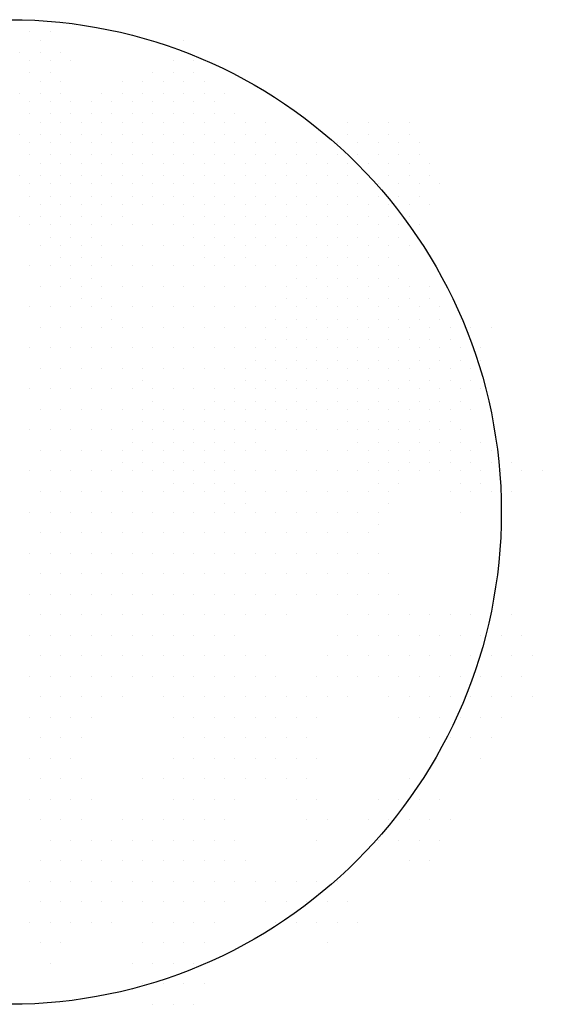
# Model space of a CAD drawing. Extents: x 0.8 to 13.5, y 0.8 to 13.2.
# Tile 2 of 2: x 7.1 to 13.5, y 1 to 13. Entities that reach past the tile are written whole.
import ezdxf

# ---------------------------------------------------------------- set-up
doc = ezdxf.new("R2010")
doc.units = 0
doc.header["$MEASUREMENT"] = 0
doc.layers.get('0').update_dxf_attribs({"linetype": 'CONTINUOUS'})
doc.layers.add('TR_OUT', color=7, linetype='CONTINUOUS')

msp = doc.modelspace()

# ---------------------------------------------------------------- linework, layer by layer
at = {"color": 0}
for p, q in [((7.25, 13), (7.25, 13)), ((7.25, 12.851), (7.25, 12.851)), ((7.5, 12.851), (7.5, 12.851)), ((7.375, 12.75), (7.375, 12.75)), ((9.125, 12.75), (9.125, 12.75)), ((7.125, 12.601), (7.125, 12.601)), ((7.375, 12.601), (7.375, 12.601)), ((7.625, 12.601), (7.625, 12.601)), ((7.25, 12.5), (7.25, 12.5)), ((7.5, 12.5), (7.5, 12.5)), ((7.75, 12.5), (7.75, 12.5)), ((9, 12.5), (9, 12.5)), ((9.25, 12.5), (9.25, 12.5)), ((7.25, 12.351), (7.25, 12.351)), ((7.375, 12.25), (7.375, 12.25)), ((7.5, 12.351), (7.5, 12.351)), ((7.625, 12.25), (7.625, 12.25)), ((8.375, 12.25), (8.375, 12.25)), ((8.625, 12.25), (8.625, 12.25)), ((8.75, 12.351), (8.75, 12.351)), ((8.875, 12.25), (8.875, 12.25)), ((9, 12.351), (9, 12.351)), ((9.125, 12.25), (9.125, 12.25)), ((9.25, 12.351), (9.25, 12.351)), ((9.375, 12.25), (9.375, 12.25)), ((7.125, 12.101), (7.125, 12.101)), ((7.25, 12), (7.25, 12)), ((7.375, 12.101), (7.375, 12.101)), ((7.5, 12), (7.5, 12)), ((7.625, 12.101), (7.625, 12.101)), ((7.75, 12), (7.75, 12)), ((8, 12), (8, 12)), ((8.125, 12.101), (8.125, 12.101)), ((8.25, 12), (8.25, 12)), ((8.375, 12.101), (8.375, 12.101)), ((8.5, 12), (8.5, 12)), ((8.625, 12.101), (8.625, 12.101)), ((8.75, 12), (8.75, 12)), ((8.875, 12.101), (8.875, 12.101)), ((9, 12), (9, 12)), ((9.125, 12.101), (9.125, 12.101)), ((9.25, 12), (9.25, 12)), ((9.375, 12.101), (9.375, 12.101)), ((9.5, 12), (9.5, 12)), ((9.625, 12.101), (9.625, 12.101)), ((7.25, 11.851), (7.25, 11.851)), ((7.5, 11.851), (7.5, 11.851)), ((7.75, 11.851), (7.75, 11.851)), ((8, 11.851), (8, 11.851)), ((8.25, 11.851), (8.25, 11.851)), ((8.5, 11.851), (8.5, 11.851)), ((8.75, 11.851), (8.75, 11.851)), ((9, 11.851), (9, 11.851)), ((9.25, 11.851), (9.25, 11.851)), ((9.5, 11.851), (9.5, 11.851)), ((9.75, 11.851), (9.75, 11.851)), ((7.375, 11.75), (7.375, 11.75)), ((7.625, 11.75), (7.625, 11.75)), ((7.875, 11.75), (7.875, 11.75)), ((8.125, 11.75), (8.125, 11.75)), ((8.375, 11.75), (8.375, 11.75)), ((8.625, 11.75), (8.625, 11.75)), ((8.875, 11.75), (8.875, 11.75)), ((9.125, 11.75), (9.125, 11.75)), ((9.375, 11.75), (9.375, 11.75)), ((9.625, 11.75), (9.625, 11.75)), ((9.875, 11.75), (9.875, 11.75)), ((10.125, 11.75), (10.125, 11.75)), ((11.125, 11.75), (11.125, 11.75)), ((11.375, 11.75), (11.375, 11.75)), ((11.625, 11.75), (11.625, 11.75)), ((11.875, 11.75), (11.875, 11.75)), ((7.125, 11.601), (7.125, 11.601)), ((7.375, 11.601), (7.375, 11.601)), ((7.625, 11.601), (7.625, 11.601)), ((7.875, 11.601), (7.875, 11.601)), ((8.125, 11.601), (8.125, 11.601)), ((8.375, 11.601), (8.375, 11.601)), ((8.625, 11.601), (8.625, 11.601)), ((8.875, 11.601), (8.875, 11.601)), ((9.125, 11.601), (9.125, 11.601)), ((9.375, 11.601), (9.375, 11.601)), ((9.625, 11.601), (9.625, 11.601)), ((9.875, 11.601), (9.875, 11.601)), ((10.125, 11.601), (10.125, 11.601)), ((11.125, 11.601), (11.125, 11.601)), ((11.375, 11.601), (11.375, 11.601)), ((11.625, 11.601), (11.625, 11.601)), ((11.875, 11.601), (11.875, 11.601)), ((7.25, 11.5), (7.25, 11.5)), ((7.5, 11.5), (7.5, 11.5)), ((7.75, 11.5), (7.75, 11.5)), ((8, 11.5), (8, 11.5)), ((8.25, 11.5), (8.25, 11.5)), ((8.5, 11.5), (8.5, 11.5)), ((8.75, 11.5), (8.75, 11.5)), ((9, 11.5), (9, 11.5)), ((9.25, 11.5), (9.25, 11.5)), ((9.5, 11.5), (9.5, 11.5)), ((9.75, 11.5), (9.75, 11.5)), ((10, 11.5), (10, 11.5)), ((10.25, 11.5), (10.25, 11.5)), ((10.5, 11.5), (10.5, 11.5)), ((10.75, 11.5), (10.75, 11.5)), ((11, 11.5), (11, 11.5)), ((11.25, 11.5), (11.25, 11.5)), ((11.5, 11.5), (11.5, 11.5)), ((11.75, 11.5), (11.75, 11.5)), ((12, 11.5), (12, 11.5)), ((7.25, 11.351), (7.25, 11.351)), ((7.5, 11.351), (7.5, 11.351)), ((7.75, 11.351), (7.75, 11.351)), ((8, 11.351), (8, 11.351)), ((8.25, 11.351), (8.25, 11.351)), ((8.5, 11.351), (8.5, 11.351)), ((8.75, 11.351), (8.75, 11.351)), ((9, 11.351), (9, 11.351)), ((9.25, 11.351), (9.25, 11.351)), ((9.5, 11.351), (9.5, 11.351)), ((9.75, 11.351), (9.75, 11.351)), ((10, 11.351), (10, 11.351)), ((10.25, 11.351), (10.25, 11.351)), ((10.5, 11.351), (10.5, 11.351)), ((10.75, 11.351), (10.75, 11.351)), ((11, 11.351), (11, 11.351)), ((11.25, 11.351), (11.25, 11.351)), ((11.5, 11.351), (11.5, 11.351)), ((11.75, 11.351), (11.75, 11.351)), ((12, 11.351), (12, 11.351)), ((7.375, 11.25), (7.375, 11.25)), ((7.625, 11.25), (7.625, 11.25)), ((7.875, 11.25), (7.875, 11.25)), ((8.125, 11.25), (8.125, 11.25)), ((8.375, 11.25), (8.375, 11.25)), ((8.625, 11.25), (8.625, 11.25)), ((8.875, 11.25), (8.875, 11.25)), ((9.125, 11.25), (9.125, 11.25)), ((9.375, 11.25), (9.375, 11.25)), ((9.625, 11.25), (9.625, 11.25)), ((9.875, 11.25), (9.875, 11.25)), ((10.125, 11.25), (10.125, 11.25)), ((10.375, 11.25), (10.375, 11.25)), ((10.625, 11.25), (10.625, 11.25)), ((10.875, 11.25), (10.875, 11.25)), ((11.125, 11.25), (11.125, 11.25)), ((11.375, 11.25), (11.375, 11.25)), ((11.625, 11.25), (11.625, 11.25)), ((11.875, 11.25), (11.875, 11.25)), ((12.125, 11.25), (12.125, 11.25)), ((7.125, 11.101), (7.125, 11.101)), ((7.375, 11.101), (7.375, 11.101)), ((7.625, 11.101), (7.625, 11.101)), ((7.875, 11.101), (7.875, 11.101)), ((8.125, 11.101), (8.125, 11.101)), ((8.375, 11.101), (8.375, 11.101)), ((8.625, 11.101), (8.625, 11.101)), ((8.875, 11.101), (8.875, 11.101)), ((9.125, 11.101), (9.125, 11.101)), ((9.375, 11.101), (9.375, 11.101)), ((9.625, 11.101), (9.625, 11.101)), ((9.875, 11.101), (9.875, 11.101)), ((10.125, 11.101), (10.125, 11.101)), ((10.375, 11.101), (10.375, 11.101)), ((10.625, 11.101), (10.625, 11.101)), ((10.875, 11.101), (10.875, 11.101)), ((11.125, 11.101), (11.125, 11.101)), ((11.375, 11.101), (11.375, 11.101)), ((11.625, 11.101), (11.625, 11.101)), ((11.875, 11.101), (11.875, 11.101)), ((12.125, 11.101), (12.125, 11.101)), ((7.25, 11), (7.25, 11)), ((7.5, 11), (7.5, 11)), ((7.75, 11), (7.75, 11)), ((8, 11), (8, 11)), ((8.25, 11), (8.25, 11)), ((8.5, 11), (8.5, 11)), ((8.75, 11), (8.75, 11)), ((9, 11), (9, 11)), ((9.25, 11), (9.25, 11)), ((9.5, 11), (9.5, 11)), ((9.75, 11), (9.75, 11)), ((10, 11), (10, 11)), ((10.25, 11), (10.25, 11)), ((10.5, 11), (10.5, 11)), ((10.75, 11), (10.75, 11)), ((11, 11), (11, 11)), ((11.25, 11), (11.25, 11)), ((11.5, 11), (11.5, 11)), ((11.75, 11), (11.75, 11)), ((12, 11), (12, 11)), ((12.25, 11), (12.25, 11)), ((7.25, 10.851), (7.25, 10.851)), ((7.5, 10.851), (7.5, 10.851)), ((7.75, 10.851), (7.75, 10.851)), ((8, 10.851), (8, 10.851)), ((8.25, 10.851), (8.25, 10.851)), ((8.5, 10.851), (8.5, 10.851)), ((8.75, 10.851), (8.75, 10.851)), ((9, 10.851), (9, 10.851)), ((9.25, 10.851), (9.25, 10.851)), ((9.5, 10.851), (9.5, 10.851)), ((9.75, 10.851), (9.75, 10.851)), ((10, 10.851), (10, 10.851)), ((10.25, 10.851), (10.25, 10.851)), ((10.5, 10.851), (10.5, 10.851)), ((10.75, 10.851), (10.75, 10.851)), ((11, 10.851), (11, 10.851)), ((11.25, 10.851), (11.25, 10.851)), ((11.5, 10.851), (11.5, 10.851)), ((11.75, 10.851), (11.75, 10.851)), ((12, 10.851), (12, 10.851)), ((7.375, 10.75), (7.375, 10.75)), ((7.625, 10.75), (7.625, 10.75)), ((7.875, 10.75), (7.875, 10.75)), ((8.125, 10.75), (8.125, 10.75)), ((8.375, 10.75), (8.375, 10.75)), ((8.625, 10.75), (8.625, 10.75)), ((8.875, 10.75), (8.875, 10.75)), ((9.125, 10.75), (9.125, 10.75)), ((9.375, 10.75), (9.375, 10.75)), ((9.625, 10.75), (9.625, 10.75)), ((9.875, 10.75), (9.875, 10.75)), ((10.125, 10.75), (10.125, 10.75)), ((10.375, 10.75), (10.375, 10.75)), ((10.625, 10.75), (10.625, 10.75)), ((10.875, 10.75), (10.875, 10.75)), ((11.125, 10.75), (11.125, 10.75)), ((11.375, 10.75), (11.375, 10.75)), ((11.625, 10.75), (11.625, 10.75)), ((11.875, 10.75), (11.875, 10.75)), ((12.125, 10.75), (12.125, 10.75)), ((7.125, 10.601), (7.125, 10.601)), ((7.375, 10.601), (7.375, 10.601)), ((7.625, 10.601), (7.625, 10.601)), ((7.875, 10.601), (7.875, 10.601)), ((8.125, 10.601), (8.125, 10.601)), ((8.375, 10.601), (8.375, 10.601)), ((9.125, 10.601), (9.125, 10.601)), ((9.375, 10.601), (9.375, 10.601)), ((9.625, 10.601), (9.625, 10.601)), ((9.875, 10.601), (9.875, 10.601)), ((10.125, 10.601), (10.125, 10.601)), ((10.375, 10.601), (10.375, 10.601)), ((10.625, 10.601), (10.625, 10.601)), ((10.875, 10.601), (10.875, 10.601)), ((11.125, 10.601), (11.125, 10.601)), ((11.375, 10.601), (11.375, 10.601)), ((11.625, 10.601), (11.625, 10.601)), ((11.875, 10.601), (11.875, 10.601)), ((7.25, 10.5), (7.25, 10.5)), ((7.5, 10.5), (7.5, 10.5)), ((7.75, 10.5), (7.75, 10.5)), ((8, 10.5), (8, 10.5)), ((8.25, 10.5), (8.25, 10.5)), ((8.5, 10.5), (8.5, 10.5)), ((8.75, 10.5), (8.75, 10.5)), ((9, 10.5), (9, 10.5)), ((9.25, 10.5), (9.25, 10.5)), ((9.5, 10.5), (9.5, 10.5)), ((9.75, 10.5), (9.75, 10.5)), ((10, 10.5), (10, 10.5)), ((10.25, 10.5), (10.25, 10.5)), ((10.5, 10.5), (10.5, 10.5)), ((10.75, 10.5), (10.75, 10.5)), ((11, 10.5), (11, 10.5)), ((11.25, 10.5), (11.25, 10.5)), ((11.5, 10.5), (11.5, 10.5)), ((11.75, 10.5), (11.75, 10.5)), ((12, 10.5), (12, 10.5)), ((7.5, 10.351), (7.5, 10.351)), ((7.75, 10.351), (7.75, 10.351)), ((8, 10.351), (8, 10.351)), ((9.25, 10.351), (9.25, 10.351)), ((9.5, 10.351), (9.5, 10.351)), ((9.75, 10.351), (9.75, 10.351)), ((10, 10.351), (10, 10.351)), ((10.25, 10.351), (10.25, 10.351)), ((10.5, 10.351), (10.5, 10.351)), ((10.75, 10.351), (10.75, 10.351)), ((11, 10.351), (11, 10.351)), ((11.25, 10.351), (11.25, 10.351)), ((11.5, 10.351), (11.5, 10.351)), ((11.75, 10.351), (11.75, 10.351)), ((7.375, 10.25), (7.375, 10.25)), ((7.625, 10.25), (7.625, 10.25)), ((7.875, 10.25), (7.875, 10.25)), ((8.125, 10.25), (8.125, 10.25)), ((8.375, 10.25), (8.375, 10.25)), ((8.625, 10.25), (8.625, 10.25)), ((8.875, 10.25), (8.875, 10.25)), ((9.125, 10.25), (9.125, 10.25)), ((9.375, 10.25), (9.375, 10.25)), ((9.625, 10.25), (9.625, 10.25)), ((9.875, 10.25), (9.875, 10.25)), ((10.125, 10.25), (10.125, 10.25)), ((10.375, 10.25), (10.375, 10.25)), ((10.625, 10.25), (10.625, 10.25)), ((10.875, 10.25), (10.875, 10.25)), ((11.125, 10.25), (11.125, 10.25)), ((11.375, 10.25), (11.375, 10.25)), ((11.625, 10.25), (11.625, 10.25)), ((11.875, 10.25), (11.875, 10.25)), ((7.625, 10.101), (7.625, 10.101)), ((7.875, 10.101), (7.875, 10.101)), ((8.125, 10.101), (8.125, 10.101)), ((9.375, 10.101), (9.375, 10.101)), ((9.625, 10.101), (9.625, 10.101)), ((9.875, 10.101), (9.875, 10.101)), ((10.625, 10.101), (10.625, 10.101)), ((10.875, 10.101), (10.875, 10.101)), ((11.125, 10.101), (11.125, 10.101)), ((11.375, 10.101), (11.375, 10.101)), ((11.625, 10.101), (11.625, 10.101)), ((7.25, 10), (7.25, 10)), ((7.5, 10), (7.5, 10)), ((7.75, 10), (7.75, 10)), ((8, 10), (8, 10)), ((8.25, 10), (8.25, 10)), ((8.5, 10), (8.5, 10)), ((8.75, 10), (8.75, 10)), ((9, 10), (9, 10)), ((9.25, 10), (9.25, 10)), ((9.5, 10), (9.5, 10)), ((9.75, 10), (9.75, 10)), ((10, 10), (10, 10)), ((10.25, 10), (10.25, 10)), ((10.5, 10), (10.5, 10)), ((10.75, 10), (10.75, 10)), ((11, 10), (11, 10)), ((11.25, 10), (11.25, 10)), ((11.5, 10), (11.5, 10)), ((11.75, 10), (11.75, 10)), ((7.75, 9.851), (7.75, 9.851)), ((8, 9.851), (8, 9.851)), ((10.5, 9.851), (10.5, 9.851)), ((10.75, 9.851), (10.75, 9.851)), ((11, 9.851), (11, 9.851)), ((11.25, 9.851), (11.25, 9.851)), ((11.5, 9.851), (11.5, 9.851)), ((11.75, 9.851), (11.75, 9.851)), ((7.375, 9.75), (7.375, 9.75)), ((7.625, 9.75), (7.625, 9.75)), ((7.875, 9.75), (7.875, 9.75)), ((8.125, 9.75), (8.125, 9.75)), ((8.375, 9.75), (8.375, 9.75)), ((8.625, 9.75), (8.625, 9.75)), ((8.875, 9.75), (8.875, 9.75)), ((9.125, 9.75), (9.125, 9.75)), ((9.375, 9.75), (9.375, 9.75)), ((9.625, 9.75), (9.625, 9.75)), ((9.875, 9.75), (9.875, 9.75)), ((10.125, 9.75), (10.125, 9.75)), ((10.375, 9.75), (10.375, 9.75)), ((10.625, 9.75), (10.625, 9.75)), ((10.875, 9.75), (10.875, 9.75)), ((11.125, 9.75), (11.125, 9.75)), ((11.375, 9.75), (11.375, 9.75)), ((11.625, 9.75), (11.625, 9.75)), ((11.875, 9.75), (11.875, 9.75)), ((12.125, 9.75), (12.125, 9.75)), ((7.875, 9.601), (7.875, 9.601)), ((8.125, 9.601), (8.125, 9.601)), ((10.375, 9.601), (10.375, 9.601)), ((10.625, 9.601), (10.625, 9.601)), ((10.875, 9.601), (10.875, 9.601)), ((11.125, 9.601), (11.125, 9.601)), ((11.375, 9.601), (11.375, 9.601)), ((11.625, 9.601), (11.625, 9.601)), ((11.875, 9.601), (11.875, 9.601)), ((12.125, 9.601), (12.125, 9.601)), ((7.25, 9.5), (7.25, 9.5)), ((7.5, 9.5), (7.5, 9.5)), ((7.75, 9.5), (7.75, 9.5)), ((8, 9.5), (8, 9.5)), ((8.25, 9.5), (8.25, 9.5)), ((8.5, 9.5), (8.5, 9.5)), ((8.75, 9.5), (8.75, 9.5)), ((9, 9.5), (9, 9.5)), ((9.25, 9.5), (9.25, 9.5)), ((9.5, 9.5), (9.5, 9.5)), ((9.75, 9.5), (9.75, 9.5)), ((10, 9.5), (10, 9.5)), ((10.25, 9.5), (10.25, 9.5)), ((10.5, 9.5), (10.5, 9.5)), ((10.75, 9.5), (10.75, 9.5)), ((11, 9.5), (11, 9.5)), ((11.25, 9.5), (11.25, 9.5)), ((11.5, 9.5), (11.5, 9.5)), ((11.75, 9.5), (11.75, 9.5)), ((12, 9.5), (12, 9.5)), ((12.25, 9.5), (12.25, 9.5)), ((7.375, 9.25), (7.375, 9.25)), ((7.625, 9.25), (7.625, 9.25)), ((7.875, 9.25), (7.875, 9.25)), ((8.125, 9.25), (8.125, 9.25)), ((8.25, 9.351), (8.25, 9.351)), ((8.375, 9.25), (8.375, 9.25)), ((8.625, 9.25), (8.625, 9.25)), ((8.875, 9.25), (8.875, 9.25)), ((9.125, 9.25), (9.125, 9.25)), ((9.375, 9.25), (9.375, 9.25)), ((9.625, 9.25), (9.625, 9.25)), ((9.875, 9.25), (9.875, 9.25)), ((10.125, 9.25), (10.125, 9.25)), ((10.25, 9.351), (10.25, 9.351)), ((10.375, 9.25), (10.375, 9.25)), ((10.5, 9.351), (10.5, 9.351)), ((10.625, 9.25), (10.625, 9.25)), ((10.75, 9.351), (10.75, 9.351)), ((10.875, 9.25), (10.875, 9.25)), ((11, 9.351), (11, 9.351)), ((11.125, 9.25), (11.125, 9.25)), ((11.25, 9.351), (11.25, 9.351)), ((11.375, 9.25), (11.375, 9.25)), ((11.5, 9.351), (11.5, 9.351)), ((11.625, 9.25), (11.625, 9.25)), ((11.75, 9.351), (11.75, 9.351)), ((11.875, 9.25), (11.875, 9.25)), ((12, 9.351), (12, 9.351)), ((12.125, 9.25), (12.125, 9.25)), ((12.25, 9.351), (12.25, 9.351)), ((12.375, 9.25), (12.375, 9.25)), ((12.5, 9.351), (12.5, 9.351)), ((12.625, 9.25), (12.625, 9.25)), ((12.875, 9.25), (12.875, 9.25)), ((7.25, 9), (7.25, 9)), ((7.5, 9), (7.5, 9)), ((7.75, 9), (7.75, 9)), ((8, 9), (8, 9)), ((8.25, 9), (8.25, 9)), ((8.5, 9), (8.5, 9)), ((8.75, 9), (8.75, 9)), ((9, 9), (9, 9)), ((9.25, 9), (9.25, 9)), ((9.5, 9), (9.5, 9)), ((9.75, 9), (9.75, 9)), ((10, 9), (10, 9)), ((10.125, 9.101), (10.125, 9.101)), ((10.25, 9), (10.25, 9)), ((10.375, 9.101), (10.375, 9.101)), ((10.5, 9), (10.5, 9)), ((10.625, 9.101), (10.625, 9.101)), ((10.75, 9), (10.75, 9)), ((10.875, 9.101), (10.875, 9.101)), ((11, 9), (11, 9)), ((11.125, 9.101), (11.125, 9.101)), ((11.25, 9), (11.25, 9)), ((11.375, 9.101), (11.375, 9.101)), ((11.5, 9), (11.5, 9)), ((11.625, 9.101), (11.625, 9.101)), ((11.75, 9), (11.75, 9)), ((11.875, 9.101), (11.875, 9.101)), ((12, 9), (12, 9)), ((12.125, 9.101), (12.125, 9.101)), ((12.25, 9), (12.25, 9)), ((12.375, 9.101), (12.375, 9.101)), ((12.5, 9), (12.5, 9)), ((12.625, 9.101), (12.625, 9.101)), ((12.75, 9), (12.75, 9)), ((10, 8.851), (10, 8.851)), ((10.25, 8.851), (10.25, 8.851)), ((10.5, 8.851), (10.5, 8.851)), ((10.75, 8.851), (10.75, 8.851)), ((11, 8.851), (11, 8.851)), ((11.25, 8.851), (11.25, 8.851)), ((11.5, 8.851), (11.5, 8.851)), ((11.75, 8.851), (11.75, 8.851)), ((12, 8.851), (12, 8.851)), ((12.25, 8.851), (12.25, 8.851)), ((12.5, 8.851), (12.5, 8.851)), ((12.75, 8.851), (12.75, 8.851)), ((7.375, 8.75), (7.375, 8.75)), ((7.625, 8.75), (7.625, 8.75)), ((7.875, 8.75), (7.875, 8.75)), ((8.125, 8.75), (8.125, 8.75)), ((8.375, 8.75), (8.375, 8.75)), ((8.625, 8.75), (8.625, 8.75)), ((8.875, 8.75), (8.875, 8.75)), ((9.125, 8.75), (9.125, 8.75)), ((9.375, 8.75), (9.375, 8.75)), ((9.625, 8.75), (9.625, 8.75)), ((9.875, 8.75), (9.875, 8.75)), ((10.125, 8.75), (10.125, 8.75)), ((10.375, 8.75), (10.375, 8.75)), ((10.625, 8.75), (10.625, 8.75)), ((10.875, 8.75), (10.875, 8.75)), ((11.125, 8.75), (11.125, 8.75)), ((11.375, 8.75), (11.375, 8.75)), ((11.625, 8.75), (11.625, 8.75)), ((11.875, 8.75), (11.875, 8.75)), ((12.125, 8.75), (12.125, 8.75)), ((12.375, 8.75), (12.375, 8.75)), ((12.625, 8.75), (12.625, 8.75)), ((8.625, 8.601), (8.625, 8.601)), ((9.875, 8.601), (9.875, 8.601)), ((10.125, 8.601), (10.125, 8.601)), ((10.375, 8.601), (10.375, 8.601)), ((10.625, 8.601), (10.625, 8.601)), ((10.875, 8.601), (10.875, 8.601)), ((11.125, 8.601), (11.125, 8.601)), ((11.375, 8.601), (11.375, 8.601)), ((11.625, 8.601), (11.625, 8.601)), ((11.875, 8.601), (11.875, 8.601)), ((12.125, 8.601), (12.125, 8.601)), ((12.375, 8.601), (12.375, 8.601)), ((12.625, 8.601), (12.625, 8.601)), ((7.25, 8.5), (7.25, 8.5)), ((7.5, 8.5), (7.5, 8.5)), ((7.75, 8.5), (7.75, 8.5)), ((8, 8.5), (8, 8.5)), ((8.25, 8.5), (8.25, 8.5)), ((8.5, 8.5), (8.5, 8.5)), ((8.75, 8.5), (8.75, 8.5)), ((9, 8.5), (9, 8.5)), ((9.25, 8.5), (9.25, 8.5)), ((9.5, 8.5), (9.5, 8.5)), ((9.75, 8.5), (9.75, 8.5)), ((10, 8.5), (10, 8.5)), ((10.25, 8.5), (10.25, 8.5)), ((10.5, 8.5), (10.5, 8.5)), ((10.75, 8.5), (10.75, 8.5)), ((11, 8.5), (11, 8.5)), ((11.25, 8.5), (11.25, 8.5)), ((11.5, 8.5), (11.5, 8.5)), ((11.75, 8.5), (11.75, 8.5)), ((12, 8.5), (12, 8.5)), ((12.25, 8.5), (12.25, 8.5)), ((12.5, 8.5), (12.5, 8.5)), ((12.75, 8.5), (12.75, 8.5)), ((8.75, 8.351), (8.75, 8.351)), ((9.5, 8.351), (9.5, 8.351)), ((9.75, 8.351), (9.75, 8.351)), ((10, 8.351), (10, 8.351)), ((10.25, 8.351), (10.25, 8.351)), ((10.5, 8.351), (10.5, 8.351)), ((10.75, 8.351), (10.75, 8.351)), ((11, 8.351), (11, 8.351)), ((11.25, 8.351), (11.25, 8.351)), ((11.5, 8.351), (11.5, 8.351)), ((11.75, 8.351), (11.75, 8.351)), ((12, 8.351), (12, 8.351)), ((12.25, 8.351), (12.25, 8.351)), ((12.5, 8.351), (12.5, 8.351)), ((7.375, 8.25), (7.375, 8.25)), ((7.625, 8.25), (7.625, 8.25)), ((7.875, 8.25), (7.875, 8.25)), ((8.125, 8.25), (8.125, 8.25)), ((8.375, 8.25), (8.375, 8.25)), ((8.625, 8.25), (8.625, 8.25)), ((8.875, 8.25), (8.875, 8.25)), ((9.125, 8.25), (9.125, 8.25)), ((9.375, 8.25), (9.375, 8.25)), ((9.625, 8.25), (9.625, 8.25)), ((9.875, 8.25), (9.875, 8.25)), ((10.125, 8.25), (10.125, 8.25)), ((10.375, 8.25), (10.375, 8.25)), ((10.625, 8.25), (10.625, 8.25)), ((10.875, 8.25), (10.875, 8.25)), ((11.125, 8.25), (11.125, 8.25)), ((11.375, 8.25), (11.375, 8.25)), ((11.625, 8.25), (11.625, 8.25)), ((11.875, 8.25), (11.875, 8.25)), ((12.125, 8.25), (12.125, 8.25)), ((12.375, 8.25), (12.375, 8.25)), ((12.625, 8.25), (12.625, 8.25)), ((8.625, 8.101), (8.625, 8.101)), ((8.875, 8.101), (8.875, 8.101)), ((9.125, 8.101), (9.125, 8.101)), ((9.375, 8.101), (9.375, 8.101)), ((9.625, 8.101), (9.625, 8.101)), ((9.875, 8.101), (9.875, 8.101)), ((10.125, 8.101), (10.125, 8.101)), ((10.375, 8.101), (10.375, 8.101)), ((10.625, 8.101), (10.625, 8.101)), ((11.125, 8.101), (11.125, 8.101)), ((11.375, 8.101), (11.375, 8.101)), ((11.625, 8.101), (11.625, 8.101)), ((11.875, 8.101), (11.875, 8.101)), ((12.125, 8.101), (12.125, 8.101)), ((12.375, 8.101), (12.375, 8.101)), ((7.25, 8), (7.25, 8)), ((7.5, 8), (7.5, 8)), ((7.75, 8), (7.75, 8)), ((8, 8), (8, 8)), ((8.25, 8), (8.25, 8)), ((8.5, 8), (8.5, 8)), ((8.75, 8), (8.75, 8)), ((9, 8), (9, 8)), ((9.25, 8), (9.25, 8)), ((9.5, 8), (9.5, 8)), ((9.75, 8), (9.75, 8)), ((10, 8), (10, 8)), ((10.25, 8), (10.25, 8)), ((10.5, 8), (10.5, 8)), ((10.75, 8), (10.75, 8)), ((11, 8), (11, 8)), ((11.25, 8), (11.25, 8)), ((11.5, 8), (11.5, 8)), ((11.75, 8), (11.75, 8)), ((12, 8), (12, 8)), ((12.25, 8), (12.25, 8)), ((12.5, 8), (12.5, 8)), ((8.5, 7.851), (8.5, 7.851)), ((8.75, 7.851), (8.75, 7.851)), ((9, 7.851), (9, 7.851)), ((9.25, 7.851), (9.25, 7.851)), ((9.5, 7.851), (9.5, 7.851)), ((9.75, 7.851), (9.75, 7.851)), ((10, 7.851), (10, 7.851)), ((11.25, 7.851), (11.25, 7.851)), ((11.5, 7.851), (11.5, 7.851)), ((11.75, 7.851), (11.75, 7.851)), ((12, 7.851), (12, 7.851)), ((12.25, 7.851), (12.25, 7.851)), ((12.5, 7.851), (12.5, 7.851)), ((12.75, 7.851), (12.75, 7.851)), ((7.375, 7.75), (7.375, 7.75)), ((7.625, 7.75), (7.625, 7.75)), ((7.875, 7.75), (7.875, 7.75)), ((8.125, 7.75), (8.125, 7.75)), ((8.375, 7.75), (8.375, 7.75)), ((8.625, 7.75), (8.625, 7.75)), ((8.875, 7.75), (8.875, 7.75)), ((9.125, 7.75), (9.125, 7.75)), ((9.375, 7.75), (9.375, 7.75)), ((9.625, 7.75), (9.625, 7.75)), ((9.875, 7.75), (9.875, 7.75)), ((10.125, 7.75), (10.125, 7.75)), ((10.375, 7.75), (10.375, 7.75)), ((10.625, 7.75), (10.625, 7.75)), ((10.875, 7.75), (10.875, 7.75)), ((11.125, 7.75), (11.125, 7.75)), ((11.375, 7.75), (11.375, 7.75)), ((11.625, 7.75), (11.625, 7.75)), ((11.875, 7.75), (11.875, 7.75)), ((12.125, 7.75), (12.125, 7.75)), ((12.375, 7.75), (12.375, 7.75)), ((12.625, 7.75), (12.625, 7.75)), ((12.875, 7.75), (12.875, 7.75)), ((8.375, 7.601), (8.375, 7.601)), ((8.625, 7.601), (8.625, 7.601)), ((8.875, 7.601), (8.875, 7.601)), ((9.125, 7.601), (9.125, 7.601)), ((9.375, 7.601), (9.375, 7.601)), ((9.625, 7.601), (9.625, 7.601)), ((11.375, 7.601), (11.375, 7.601)), ((11.625, 7.601), (11.625, 7.601)), ((11.875, 7.601), (11.875, 7.601)), ((12.125, 7.601), (12.125, 7.601)), ((12.375, 7.601), (12.375, 7.601)), ((12.625, 7.601), (12.625, 7.601)), ((12.875, 7.601), (12.875, 7.601)), ((13.125, 7.601), (13.125, 7.601)), ((7.25, 7.5), (7.25, 7.5)), ((7.5, 7.5), (7.5, 7.5)), ((7.75, 7.5), (7.75, 7.5)), ((8, 7.5), (8, 7.5)), ((8.25, 7.5), (8.25, 7.5)), ((8.5, 7.5), (8.5, 7.5)), ((8.75, 7.5), (8.75, 7.5)), ((9, 7.5), (9, 7.5)), ((9.25, 7.5), (9.25, 7.5)), ((9.5, 7.5), (9.5, 7.5)), ((9.75, 7.5), (9.75, 7.5)), ((10, 7.5), (10, 7.5)), ((10.25, 7.5), (10.25, 7.5)), ((10.5, 7.5), (10.5, 7.5)), ((10.75, 7.5), (10.75, 7.5)), ((11, 7.5), (11, 7.5)), ((11.25, 7.5), (11.25, 7.5)), ((11.5, 7.5), (11.5, 7.5)), ((11.75, 7.5), (11.75, 7.5)), ((12, 7.5), (12, 7.5)), ((12.25, 7.5), (12.25, 7.5)), ((12.5, 7.5), (12.5, 7.5)), ((12.75, 7.5), (12.75, 7.5)), ((13, 7.5), (13, 7.5)), ((13.25, 7.5), (13.25, 7.5)), ((13.5, 7.5), (13.5, 7.5)), ((9, 7.351), (9, 7.351)), ((9.25, 7.351), (9.25, 7.351)), ((9.5, 7.351), (9.5, 7.351)), ((9.75, 7.351), (9.75, 7.351)), ((11.5, 7.351), (11.5, 7.351)), ((11.75, 7.351), (11.75, 7.351)), ((12.5, 7.351), (12.5, 7.351)), ((12.75, 7.351), (12.75, 7.351)), ((13, 7.351), (13, 7.351)), ((7.375, 7.25), (7.375, 7.25)), ((7.625, 7.25), (7.625, 7.25)), ((7.875, 7.25), (7.875, 7.25)), ((8.125, 7.25), (8.125, 7.25)), ((8.375, 7.25), (8.375, 7.25)), ((8.625, 7.25), (8.625, 7.25)), ((8.875, 7.25), (8.875, 7.25)), ((9.125, 7.25), (9.125, 7.25)), ((9.375, 7.25), (9.375, 7.25)), ((9.625, 7.25), (9.625, 7.25)), ((9.875, 7.25), (9.875, 7.25)), ((10.125, 7.25), (10.125, 7.25)), ((10.375, 7.25), (10.375, 7.25)), ((10.625, 7.25), (10.625, 7.25)), ((10.875, 7.25), (10.875, 7.25)), ((11.125, 7.25), (11.125, 7.25)), ((11.375, 7.25), (11.375, 7.25)), ((11.625, 7.25), (11.625, 7.25)), ((12.375, 7.25), (12.375, 7.25)), ((12.625, 7.25), (12.625, 7.25)), ((12.875, 7.25), (12.875, 7.25)), ((13.125, 7.25), (13.125, 7.25)), ((9.625, 7.101), (9.625, 7.101)), ((9.875, 7.101), (9.875, 7.101)), ((11.625, 7.101), (11.625, 7.101)), ((7.25, 7), (7.25, 7)), ((7.5, 7), (7.5, 7)), ((7.75, 7), (7.75, 7)), ((8, 7), (8, 7)), ((8.25, 7), (8.25, 7)), ((8.5, 7), (8.5, 7)), ((8.75, 7), (8.75, 7)), ((9, 7), (9, 7)), ((9.25, 7), (9.25, 7)), ((9.5, 7), (9.5, 7)), ((9.75, 7), (9.75, 7)), ((10, 7), (10, 7)), ((10.25, 7), (10.25, 7)), ((10.5, 7), (10.5, 7)), ((10.75, 7), (10.75, 7)), ((11, 7), (11, 7)), ((11.25, 7), (11.25, 7)), ((11.5, 7), (11.5, 7)), ((12.5, 7), (12.5, 7)), ((11.5, 6.851), (11.5, 6.851)), ((7.375, 6.75), (7.375, 6.75)), ((7.625, 6.75), (7.625, 6.75)), ((7.875, 6.75), (7.875, 6.75)), ((8.125, 6.75), (8.125, 6.75)), ((8.375, 6.75), (8.375, 6.75)), ((8.625, 6.75), (8.625, 6.75)), ((8.875, 6.75), (8.875, 6.75)), ((9.125, 6.75), (9.125, 6.75)), ((9.375, 6.75), (9.375, 6.75)), ((9.625, 6.75), (9.625, 6.75)), ((9.875, 6.75), (9.875, 6.75)), ((10.125, 6.75), (10.125, 6.75)), ((10.375, 6.75), (10.375, 6.75)), ((10.625, 6.75), (10.625, 6.75)), ((10.875, 6.75), (10.875, 6.75)), ((11.125, 6.75), (11.125, 6.75)), ((11.375, 6.75), (11.375, 6.75)), ((7.25, 6.5), (7.25, 6.5)), ((7.5, 6.5), (7.5, 6.5)), ((7.75, 6.5), (7.75, 6.5)), ((8, 6.5), (8, 6.5)), ((8.25, 6.5), (8.25, 6.5)), ((8.5, 6.5), (8.5, 6.5)), ((8.75, 6.5), (8.75, 6.5)), ((9, 6.5), (9, 6.5)), ((9.25, 6.5), (9.25, 6.5)), ((9.5, 6.5), (9.5, 6.5)), ((9.75, 6.5), (9.75, 6.5)), ((10, 6.5), (10, 6.5)), ((10.25, 6.5), (10.25, 6.5)), ((10.5, 6.5), (10.5, 6.5)), ((10.75, 6.5), (10.75, 6.5)), ((11, 6.5), (11, 6.5)), ((11.25, 6.5), (11.25, 6.5)), ((11.5, 6.5), (11.5, 6.5)), ((7.375, 6.25), (7.375, 6.25)), ((7.625, 6.25), (7.625, 6.25)), ((7.875, 6.25), (7.875, 6.25)), ((8.125, 6.25), (8.125, 6.25)), ((8.375, 6.25), (8.375, 6.25)), ((8.625, 6.25), (8.625, 6.25)), ((8.875, 6.25), (8.875, 6.25)), ((9.125, 6.25), (9.125, 6.25)), ((9.375, 6.25), (9.375, 6.25)), ((9.625, 6.25), (9.625, 6.25)), ((9.875, 6.25), (9.875, 6.25)), ((10.125, 6.25), (10.125, 6.25)), ((10.375, 6.25), (10.375, 6.25)), ((10.625, 6.25), (10.625, 6.25)), ((10.875, 6.25), (10.875, 6.25)), ((11.125, 6.25), (11.125, 6.25)), ((11.375, 6.25), (11.375, 6.25)), ((11.625, 6.25), (11.625, 6.25)), ((7.25, 6), (7.25, 6)), ((7.5, 6), (7.5, 6)), ((7.75, 6), (7.75, 6)), ((8, 6), (8, 6)), ((8.25, 6), (8.25, 6)), ((8.5, 6), (8.5, 6)), ((8.75, 6), (8.75, 6)), ((9, 6), (9, 6)), ((9.25, 6), (9.25, 6)), ((9.5, 6), (9.5, 6)), ((9.75, 6), (9.75, 6)), ((10, 6), (10, 6)), ((10.25, 6), (10.25, 6)), ((10.5, 6), (10.5, 6)), ((10.75, 6), (10.75, 6)), ((11, 6), (11, 6)), ((11.25, 6), (11.25, 6)), ((11.5, 6), (11.5, 6)), ((11.75, 6), (11.75, 6)), ((7.375, 5.75), (7.375, 5.75)), ((7.625, 5.75), (7.625, 5.75)), ((7.875, 5.75), (7.875, 5.75)), ((8.125, 5.75), (8.125, 5.75)), ((8.375, 5.75), (8.375, 5.75)), ((8.625, 5.75), (8.625, 5.75)), ((8.875, 5.75), (8.875, 5.75)), ((9.125, 5.75), (9.125, 5.75)), ((9.375, 5.75), (9.375, 5.75)), ((9.625, 5.75), (9.625, 5.75)), ((9.875, 5.75), (9.875, 5.75)), ((10.125, 5.75), (10.125, 5.75)), ((10.375, 5.75), (10.375, 5.75)), ((11.125, 5.75), (11.125, 5.75)), ((11.375, 5.75), (11.375, 5.75)), ((11.625, 5.75), (11.625, 5.75)), ((11.875, 5.75), (11.875, 5.75)), ((12.125, 5.75), (12.125, 5.75)), ((12.375, 5.75), (12.375, 5.75)), ((12.625, 5.75), (12.625, 5.75)), ((12.875, 5.75), (12.875, 5.75)), ((13.125, 5.75), (13.125, 5.75)), ((7.25, 5.5), (7.25, 5.5)), ((7.5, 5.5), (7.5, 5.5)), ((7.75, 5.5), (7.75, 5.5)), ((8, 5.5), (8, 5.5)), ((8.25, 5.5), (8.25, 5.5)), ((8.5, 5.5), (8.5, 5.5)), ((8.75, 5.5), (8.75, 5.5)), ((9, 5.5), (9, 5.5)), ((9.25, 5.5), (9.25, 5.5)), ((9.5, 5.5), (9.5, 5.5)), ((9.75, 5.5), (9.75, 5.5)), ((11, 5.5), (11, 5.5)), ((11.25, 5.5), (11.25, 5.5)), ((11.5, 5.5), (11.5, 5.5)), ((11.75, 5.5), (11.75, 5.5)), ((12, 5.5), (12, 5.5)), ((12.25, 5.5), (12.25, 5.5)), ((12.5, 5.5), (12.5, 5.5)), ((12.75, 5.5), (12.75, 5.5)), ((13, 5.5), (13, 5.5)), ((13.25, 5.5), (13.25, 5.5)), ((7.375, 5.25), (7.375, 5.25)), ((7.625, 5.25), (7.625, 5.25)), ((7.875, 5.25), (7.875, 5.25)), ((8.125, 5.25), (8.125, 5.25)), ((8.375, 5.25), (8.375, 5.25)), ((8.625, 5.25), (8.625, 5.25)), ((8.875, 5.25), (8.875, 5.25)), ((9.125, 5.25), (9.125, 5.25)), ((9.375, 5.25), (9.375, 5.25)), ((9.625, 5.25), (9.625, 5.25)), ((9.875, 5.25), (9.875, 5.25)), ((10.125, 5.25), (10.125, 5.25)), ((10.875, 5.25), (10.875, 5.25)), ((11.125, 5.25), (11.125, 5.25)), ((11.375, 5.25), (11.375, 5.25)), ((11.625, 5.25), (11.625, 5.25)), ((11.875, 5.25), (11.875, 5.25)), ((12.125, 5.25), (12.125, 5.25)), ((12.375, 5.25), (12.375, 5.25)), ((12.625, 5.25), (12.625, 5.25)), ((12.875, 5.25), (12.875, 5.25)), ((13.125, 5.25), (13.125, 5.25)), ((13.375, 5.25), (13.375, 5.25)), ((7.25, 5), (7.25, 5)), ((7.5, 5), (7.5, 5)), ((7.75, 5), (7.75, 5)), ((8, 5), (8, 5)), ((8.25, 5), (8.25, 5)), ((8.5, 5), (8.5, 5)), ((8.75, 5), (8.75, 5)), ((9, 5), (9, 5)), ((9.25, 5), (9.25, 5)), ((9.5, 5), (9.5, 5)), ((9.75, 5), (9.75, 5)), ((10, 5), (10, 5)), ((10.25, 5), (10.25, 5)), ((10.75, 5), (10.75, 5)), ((11, 5), (11, 5)), ((11.25, 5), (11.25, 5)), ((11.5, 5), (11.5, 5)), ((11.75, 5), (11.75, 5)), ((12, 5), (12, 5)), ((12.25, 5), (12.25, 5)), ((12.5, 5), (12.5, 5)), ((12.75, 5), (12.75, 5)), ((13, 5), (13, 5)), ((13.25, 5), (13.25, 5)), ((7.375, 4.75), (7.375, 4.75)), ((7.625, 4.75), (7.625, 4.75)), ((7.875, 4.75), (7.875, 4.75)), ((8.125, 4.75), (8.125, 4.75)), ((8.375, 4.75), (8.375, 4.75)), ((8.875, 4.75), (8.875, 4.75)), ((9.125, 4.75), (9.125, 4.75)), ((9.375, 4.75), (9.375, 4.75)), ((9.625, 4.75), (9.625, 4.75)), ((9.875, 4.75), (9.875, 4.75)), ((10.125, 4.75), (10.125, 4.75)), ((10.375, 4.75), (10.375, 4.75)), ((10.625, 4.75), (10.625, 4.75)), ((10.875, 4.75), (10.875, 4.75)), ((11.125, 4.75), (11.125, 4.75)), ((11.625, 4.75), (11.625, 4.75)), ((11.875, 4.75), (11.875, 4.75)), ((12.125, 4.75), (12.125, 4.75)), ((12.375, 4.75), (12.375, 4.75)), ((12.625, 4.75), (12.625, 4.75)), ((12.875, 4.75), (12.875, 4.75)), ((13.125, 4.75), (13.125, 4.75)), ((13.375, 4.75), (13.375, 4.75)), ((7.25, 4.5), (7.25, 4.5)), ((7.5, 4.5), (7.5, 4.5)), ((7.75, 4.5), (7.75, 4.5)), ((8, 4.5), (8, 4.5)), ((9, 4.5), (9, 4.5)), ((9.25, 4.5), (9.25, 4.5)), ((9.5, 4.5), (9.5, 4.5)), ((9.75, 4.5), (9.75, 4.5)), ((10, 4.5), (10, 4.5)), ((10.25, 4.5), (10.25, 4.5)), ((10.5, 4.5), (10.5, 4.5)), ((10.75, 4.5), (10.75, 4.5)), ((11.75, 4.5), (11.75, 4.5)), ((12, 4.5), (12, 4.5)), ((12.25, 4.5), (12.25, 4.5)), ((12.5, 4.5), (12.5, 4.5)), ((12.75, 4.5), (12.75, 4.5)), ((13, 4.5), (13, 4.5)), ((7.375, 4.25), (7.375, 4.25)), ((7.625, 4.25), (7.625, 4.25)), ((7.875, 4.25), (7.875, 4.25)), ((9.125, 4.25), (9.125, 4.25)), ((9.375, 4.25), (9.375, 4.25)), ((9.625, 4.25), (9.625, 4.25)), ((9.875, 4.25), (9.875, 4.25)), ((10.125, 4.25), (10.125, 4.25)), ((10.375, 4.25), (10.375, 4.25)), ((10.625, 4.25), (10.625, 4.25)), ((12.125, 4.25), (12.125, 4.25)), ((12.375, 4.25), (12.375, 4.25)), ((12.625, 4.25), (12.625, 4.25)), ((12.875, 4.25), (12.875, 4.25)), ((7.25, 4), (7.25, 4)), ((7.5, 4), (7.5, 4)), ((7.75, 4), (7.75, 4)), ((9, 4), (9, 4)), ((9.25, 4), (9.25, 4)), ((9.5, 4), (9.5, 4)), ((9.75, 4), (9.75, 4)), ((10, 4), (10, 4)), ((10.25, 4), (10.25, 4)), ((10.5, 4), (10.5, 4)), ((10.75, 4), (10.75, 4)), ((12.75, 4), (12.75, 4)), ((7.375, 3.75), (7.375, 3.75)), ((7.625, 3.75), (7.625, 3.75)), ((7.875, 3.75), (7.875, 3.75)), ((8.625, 3.75), (8.625, 3.75)), ((8.875, 3.75), (8.875, 3.75)), ((9.125, 3.75), (9.125, 3.75)), ((9.375, 3.75), (9.375, 3.75)), ((9.625, 3.75), (9.625, 3.75)), ((9.875, 3.75), (9.875, 3.75)), ((10.125, 3.75), (10.125, 3.75)), ((10.375, 3.75), (10.375, 3.75)), ((10.625, 3.75), (10.625, 3.75)), ((11.875, 3.75), (11.875, 3.75)), ((7.25, 3.5), (7.25, 3.5)), ((7.5, 3.5), (7.5, 3.5)), ((7.75, 3.5), (7.75, 3.5)), ((8, 3.5), (8, 3.5)), ((9, 3.5), (9, 3.5)), ((9.25, 3.5), (9.25, 3.5)), ((9.5, 3.5), (9.5, 3.5)), ((9.75, 3.5), (9.75, 3.5)), ((10.5, 3.5), (10.5, 3.5)), ((10.75, 3.5), (10.75, 3.5)), ((11.5, 3.5), (11.5, 3.5)), ((11.75, 3.5), (11.75, 3.5)), ((12, 3.5), (12, 3.5)), ((12.25, 3.5), (12.25, 3.5)), ((7.375, 3.25), (7.375, 3.25)), ((7.625, 3.25), (7.625, 3.25)), ((7.875, 3.25), (7.875, 3.25)), ((8.375, 3.25), (8.375, 3.25)), ((8.625, 3.25), (8.625, 3.25)), ((8.875, 3.25), (8.875, 3.25)), ((9.125, 3.25), (9.125, 3.25)), ((9.375, 3.25), (9.375, 3.25)), ((9.625, 3.25), (9.625, 3.25)), ((10.625, 3.25), (10.625, 3.25)), ((10.875, 3.25), (10.875, 3.25)), ((11.375, 3.25), (11.375, 3.25)), ((11.625, 3.25), (11.625, 3.25)), ((11.875, 3.25), (11.875, 3.25)), ((12.125, 3.25), (12.125, 3.25)), ((12.375, 3.25), (12.375, 3.25)), ((7.5, 3), (7.5, 3)), ((7.75, 3), (7.75, 3)), ((8, 3), (8, 3)), ((8.25, 3), (8.25, 3)), ((8.5, 3), (8.5, 3)), ((8.75, 3), (8.75, 3)), ((9, 3), (9, 3)), ((9.25, 3), (9.25, 3)), ((9.5, 3), (9.5, 3)), ((9.75, 3), (9.75, 3)), ((10.75, 3), (10.75, 3)), ((11.5, 3), (11.5, 3)), ((11.75, 3), (11.75, 3)), ((12, 3), (12, 3)), ((12.25, 3), (12.25, 3)), ((7.375, 2.75), (7.375, 2.75)), ((7.625, 2.75), (7.625, 2.75)), ((7.875, 2.75), (7.875, 2.75)), ((8.125, 2.75), (8.125, 2.75)), ((8.375, 2.75), (8.375, 2.75)), ((8.625, 2.75), (8.625, 2.75)), ((8.875, 2.75), (8.875, 2.75)), ((9.125, 2.75), (9.125, 2.75)), ((9.375, 2.75), (9.375, 2.75)), ((9.625, 2.75), (9.625, 2.75)), ((9.875, 2.75), (9.875, 2.75)), ((11.875, 2.75), (11.875, 2.75)), ((12.125, 2.75), (12.125, 2.75)), ((7.25, 2.5), (7.25, 2.5)), ((7.5, 2.5), (7.5, 2.5)), ((7.75, 2.5), (7.75, 2.5)), ((8, 2.5), (8, 2.5)), ((8.25, 2.5), (8.25, 2.5)), ((8.5, 2.5), (8.5, 2.5)), ((8.75, 2.5), (8.75, 2.5)), ((9, 2.5), (9, 2.5)), ((9.25, 2.5), (9.25, 2.5)), ((9.5, 2.5), (9.5, 2.5)), ((9.75, 2.5), (9.75, 2.5)), ((10, 2.5), (10, 2.5)), ((10.25, 2.5), (10.25, 2.5)), ((10.5, 2.5), (10.5, 2.5)), ((10.75, 2.5), (10.75, 2.5)), ((11, 2.5), (11, 2.5)), ((7.375, 2.25), (7.375, 2.25)), ((7.625, 2.25), (7.625, 2.25)), ((7.875, 2.25), (7.875, 2.25)), ((8.125, 2.25), (8.125, 2.25)), ((8.375, 2.25), (8.375, 2.25)), ((8.625, 2.25), (8.625, 2.25)), ((8.875, 2.25), (8.875, 2.25)), ((9.125, 2.25), (9.125, 2.25)), ((9.375, 2.25), (9.375, 2.25)), ((9.625, 2.25), (9.625, 2.25)), ((10.125, 2.25), (10.125, 2.25)), ((10.375, 2.25), (10.375, 2.25)), ((10.625, 2.25), (10.625, 2.25)), ((10.875, 2.25), (10.875, 2.25)), ((11.125, 2.25), (11.125, 2.25)), ((7.25, 2), (7.25, 2)), ((7.5, 2), (7.5, 2)), ((7.75, 2), (7.75, 2)), ((8, 2), (8, 2)), ((8.25, 2), (8.25, 2)), ((8.75, 2), (8.75, 2)), ((9, 2), (9, 2)), ((9.25, 2), (9.25, 2)), ((9.5, 2), (9.5, 2)), ((10.25, 2), (10.25, 2)), ((10.5, 2), (10.5, 2)), ((10.75, 2), (10.75, 2)), ((11, 2), (11, 2)), ((11.25, 2), (11.25, 2)), ((7.375, 1.75), (7.375, 1.75)), ((7.625, 1.75), (7.625, 1.75)), ((8.625, 1.75), (8.625, 1.75)), ((8.875, 1.75), (8.875, 1.75)), ((9.125, 1.75), (9.125, 1.75)), ((9.375, 1.75), (9.375, 1.75)), ((10.875, 1.75), (10.875, 1.75)), ((7.5, 1.5), (7.5, 1.5)), ((8.5, 1.5), (8.5, 1.5)), ((8.75, 1.5), (8.75, 1.5)), ((9, 1.5), (9, 1.5)), ((9.25, 1.5), (9.25, 1.5)), ((8.625, 1.25), (8.625, 1.25)), ((8.875, 1.25), (8.875, 1.25)), ((9.125, 1.25), (9.125, 1.25)), ((9.375, 1.25), (9.375, 1.25)), ((8.75, 1), (8.75, 1)), ((9, 1), (9, 1)), ((9.25, 1), (9.25, 1))]:
    msp.add_line(p, q, dxfattribs=at)
at = {"layer": 'TR_OUT'}
msp.add_circle((7, 7), 6, dxfattribs=at)

doc.saveas('drawing.dxf')
